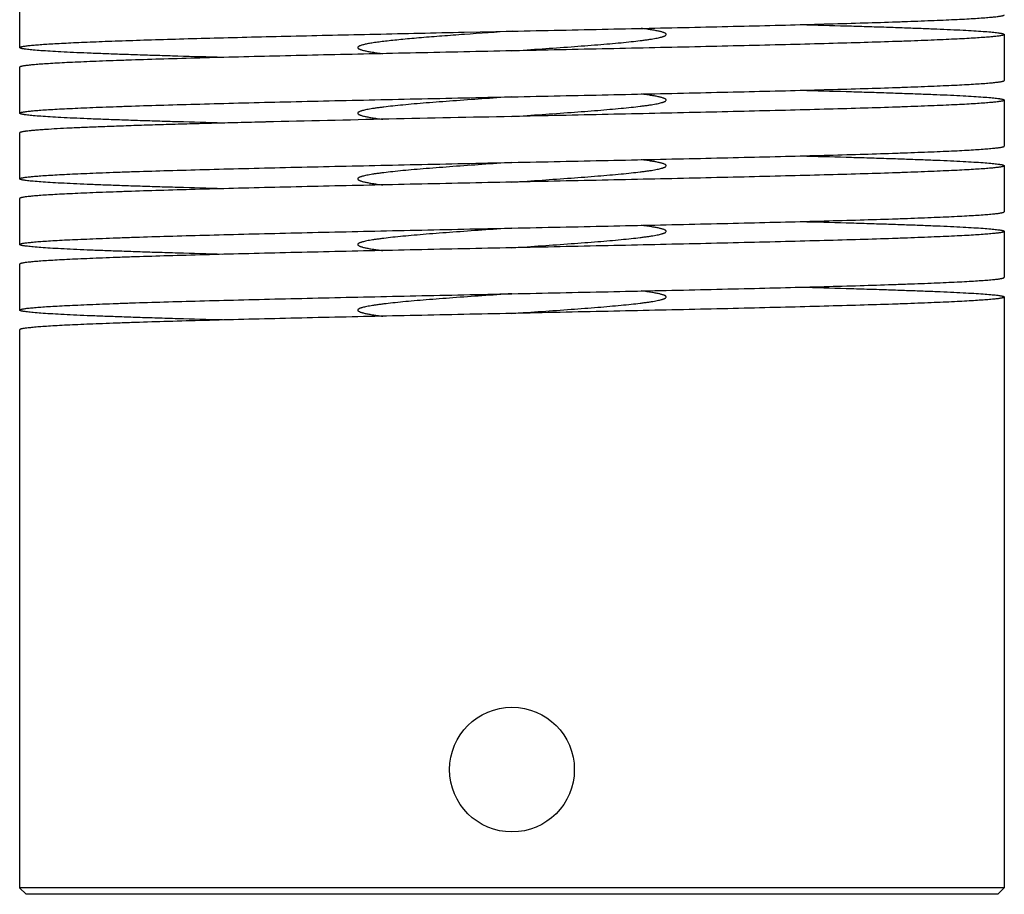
# Model space of a CAD drawing. Header units: inches. Extents: x 0 to 22, y 0 to 17.
# Tile 2 of 6: x 5.3 to 6.8, y 10.6 to 12. Entities that reach past the tile are written whole.
import ezdxf

# ---------------------------------------------------------------- set-up
doc = ezdxf.new("R2010")
doc.units = ezdxf.units.IN
doc.header["$LTSCALE"] = 1.21
doc.header["$MEASUREMENT"] = 0
doc.layers.get('0').update_dxf_attribs({"linetype": 'CONTINUOUS'})

msp = doc.modelspace()

# ---------------------------------------------------------------- linework, layer by layer
at = {"color": 7, "linetype": 'CONTINUOUS'}
for p, q in [((5.3302, 11.9853), (5.3302, 11.9153)), ((6.0075, 11.9388), (6.0802, 11.9403)), ((6.8302, 11.9353), (6.8302, 11.8653)), ((5.3302, 11.8853), (5.3302, 11.8153)), ((6.8302, 11.8353), (6.8302, 11.7653)), ((5.7051, 11.802), (5.704, 11.8019)), ((5.3302, 11.7853), (5.3302, 11.7153)), ((6.8302, 11.7353), (6.8302, 11.6653)), ((5.3302, 11.6853), (5.3302, 11.6153)), ((6.8302, 11.6353), (6.8302, 11.5653)), ((5.3302, 11.5853), (5.3302, 11.5153)), ((6.8302, 11.5353), (6.8302, 10.6353)), ((5.3302, 11.4853), (5.3302, 10.6353)), ((5.3302, 10.6353), (5.3402, 10.6253)), ((6.8302, 10.6353), (5.3302, 10.6353)), ((6.8302, 10.6353), (6.8202, 10.6253)), ((6.8202, 10.6253), (5.3402, 10.6253))]:
    msp.add_line(p, q, dxfattribs=at)
msp.add_circle((6.0802, 10.8153), 0.095, dxfattribs=at)
for centre, radius, start, end in [((7.8136, -13.7647), 25.7634, 93.85776, 94.01964), ((8.0827, -86.7769), 98.6075, 91.163597, 91.381605)]:
    msp.add_arc(centre, radius, start, end, dxfattribs=at)
for points, knots in [([(6.0802, 11.9403), (6.1047, 11.9408), (6.1535, 11.9419), (6.2261, 11.9434), (6.2973, 11.945), (6.3663, 11.9465), (6.4327, 11.9481), (6.4956, 11.9496), (6.5545, 11.9512), (6.6089, 11.9527), (6.6511, 11.954), (6.6822, 11.9551), (6.7033, 11.9559), (6.723, 11.9567), (6.7412, 11.9575), (6.7577, 11.9582), (6.7726, 11.959), (6.7858, 11.9598), (6.7974, 11.9606), (6.8059, 11.9612), (6.8119, 11.9618), (6.8157, 11.9622), (6.8191, 11.9625), (6.822, 11.9629), (6.8245, 11.9633), (6.8262, 11.9636), (6.8274, 11.9639), (6.8282, 11.9641), (6.8288, 11.9643), (6.8293, 11.9645), (6.8297, 11.9647), (6.83, 11.9649), (6.8302, 11.9651), (6.8302, 11.9652), (6.8302, 11.9653)], [0, 0, 0, 0, 0.097914, 0.194886, 0.289981, 0.382285, 0.47091, 0.555001, 0.633751, 0.7064, 0.772252, 0.802429, 0.830674, 0.856919, 0.881103, 0.903167, 0.923058, 0.94073, 0.956143, 0.969257, 0.974944, 0.980047, 0.984564, 0.988493, 0.991832, 0.994582, 0.995738, 0.996749, 0.997616, 0.99834, 0.998928, 0.999385, 0.999729, 1, 1, 1, 1]), ([(6.3152, 11.9353), (6.3152, 11.9354), (6.3152, 11.9356), (6.3151, 11.9359), (6.3149, 11.9362), (6.3145, 11.9366), (6.3138, 11.9371), (6.3127, 11.9377), (6.3113, 11.9382), (6.3096, 11.9388), (6.3076, 11.9394), (6.3054, 11.9399), (6.3028, 11.9405), (6.2988, 11.9413), (6.293, 11.9423), (6.2853, 11.9434), (6.2798, 11.9442), (6.2769, 11.9445)], [0, 0, 0, 0, 0.007228, 0.014954, 0.023582, 0.033407, 0.057343, 0.087722, 0.124963, 0.169273, 0.220738, 0.279366, 0.345136, 0.418011, 0.584845, 0.779156, 1, 1, 1, 1]), ([(6.5211, 11.9503), (6.5438, 11.9497), (6.5771, 11.9488), (6.6203, 11.9475), (6.6499, 11.9466), (6.6775, 11.9456), (6.7031, 11.9447), (6.7265, 11.9438), (6.7477, 11.9429), (6.7666, 11.9419), (6.7831, 11.941), (6.7971, 11.9401), (6.8073, 11.9393), (6.8141, 11.9386), (6.8183, 11.9382), (6.8215, 11.9377), (6.8236, 11.9374), (6.825, 11.9372), (6.8262, 11.937), (6.8273, 11.9367), (6.8282, 11.9365), (6.8289, 11.9363), (6.8295, 11.936), (6.8298, 11.9358), (6.8301, 11.9357), (6.8302, 11.9355), (6.8302, 11.9354), (6.8302, 11.9353), (6.8302, 11.9353)], [0, 0, 0, 0, 0.220273, 0.322057, 0.417792, 0.507149, 0.589822, 0.665517, 0.733982, 0.794976, 0.848292, 0.893754, 0.931201, 0.946884, 0.960527, 0.972118, 0.977142, 0.981653, 0.985651, 0.989138, 0.992118, 0.994595, 0.996581, 0.998095, 0.99869, 0.999191, 0.999617, 1, 1, 1, 1]), ([(5.3302, 11.9153), (5.3302, 11.9154), (5.3303, 11.9155), (5.3304, 11.9157), (5.3307, 11.9159), (5.3311, 11.9161), (5.3315, 11.9162), (5.3321, 11.9164), (5.3327, 11.9166), (5.3338, 11.9169), (5.3353, 11.9172), (5.3375, 11.9175), (5.3401, 11.9179), (5.3431, 11.9183), (5.3464, 11.9186), (5.3517, 11.9191), (5.3592, 11.9198), (5.3694, 11.9205), (5.3811, 11.9212), (5.3942, 11.9219), (5.4088, 11.9227), (5.4249, 11.9234), (5.4423, 11.9241), (5.4611, 11.9249), (5.4887, 11.9259), (5.5264, 11.9271), (5.5749, 11.9286), (5.6278, 11.93), (5.6845, 11.9315), (5.7445, 11.9329), (5.8074, 11.9344), (5.8726, 11.9358), (5.9396, 11.9373), (5.9847, 11.9383), (6.0075, 11.9388)], [0, 0, 0, 0, 0.00028, 0.000628, 0.001084, 0.001663, 0.002376, 0.003226, 0.004216, 0.005346, 0.008034, 0.011294, 0.015129, 0.019538, 0.02452, 0.030072, 0.042876, 0.057931, 0.075206, 0.094663, 0.116263, 0.139963, 0.16571, 0.193451, 0.223129, 0.288036, 0.359883, 0.438061, 0.521909, 0.610717, 0.703731, 0.800164, 0.8992, 1, 1, 1, 1]), ([(6.0076, 11.9353), (5.9963, 11.9345), (5.9744, 11.9329), (5.9478, 11.9308), (5.9279, 11.9291), (5.9144, 11.9278), (5.9019, 11.9266), (5.8905, 11.9254), (5.8803, 11.9241), (5.8725, 11.9231), (5.8669, 11.9222), (5.8632, 11.9216), (5.8599, 11.921), (5.8568, 11.9203), (5.8542, 11.9197), (5.8518, 11.9191), (5.8499, 11.9185), (5.8482, 11.9179), (5.8471, 11.9173), (5.8464, 11.9169), (5.846, 11.9166), (5.8457, 11.9163), (5.8454, 11.9159), (5.8453, 11.9156), (5.8452, 11.9154), (5.8452, 11.9153)], [0, 0, 0, 0, 0.207433, 0.398989, 0.487305, 0.569938, 0.646385, 0.716171, 0.778889, 0.834163, 0.858912, 0.88169, 0.902465, 0.921212, 0.937915, 0.952566, 0.965163, 0.975721, 0.984285, 0.987852, 0.990969, 0.993672, 0.996016, 0.998084, 1, 1, 1, 1]), ([(6.0802, 11.9103), (6.0955, 11.9113), (6.1255, 11.9134), (6.1624, 11.916), (6.1907, 11.9181), (6.2104, 11.9196), (6.2288, 11.9212), (6.2459, 11.9227), (6.2613, 11.9243), (6.2731, 11.9256), (6.2816, 11.9267), (6.2873, 11.9275), (6.2925, 11.9282), (6.2972, 11.929), (6.3013, 11.9298), (6.305, 11.9306), (6.3076, 11.9312), (6.3095, 11.9318), (6.3107, 11.9322), (6.3117, 11.9325), (6.3127, 11.9329), (6.3134, 11.9333), (6.3144, 11.9339), (6.3152, 11.9347), (6.3152, 11.9353)], [0, 0, 0, 0, 0.193576, 0.379745, 0.467811, 0.5514, 0.629704, 0.701988, 0.767556, 0.825802, 0.852002, 0.876175, 0.898269, 0.918234, 0.936026, 0.951617, 0.964989, 0.97084, 0.976135, 0.980876, 0.985071, 0.98873, 0.991874, 1, 1, 1, 1]), ([(6.8302, 11.9353), (6.8302, 11.9352), (6.8302, 11.9351), (6.83, 11.9349), (6.8297, 11.9347), (6.8293, 11.9345), (6.8288, 11.9343), (6.8282, 11.9341), (6.8274, 11.9339), (6.8262, 11.9336), (6.8245, 11.9333), (6.822, 11.9329), (6.8191, 11.9325), (6.8157, 11.9322), (6.8119, 11.9318), (6.8059, 11.9312), (6.7974, 11.9306), (6.7858, 11.9298), (6.7726, 11.929), (6.7577, 11.9282), (6.7412, 11.9275), (6.723, 11.9267), (6.7033, 11.9259), (6.6822, 11.9251), (6.6511, 11.924), (6.6089, 11.9227), (6.5545, 11.9212), (6.4956, 11.9196), (6.4327, 11.9181), (6.3663, 11.9165), (6.2973, 11.915), (6.2261, 11.9134), (6.1535, 11.9119), (6.1047, 11.9108), (6.0802, 11.9103)], [0, 0, 0, 0, 0.000271, 0.000615, 0.001072, 0.00166, 0.002384, 0.003251, 0.004262, 0.005417, 0.008168, 0.011507, 0.015436, 0.019953, 0.025056, 0.030743, 0.043857, 0.059269, 0.076942, 0.096832, 0.118897, 0.14308, 0.169325, 0.19757, 0.227747, 0.293599, 0.366248, 0.444998, 0.52909, 0.617714, 0.710018, 0.805114, 0.902086, 1, 1, 1, 1]), ([(5.6394, 11.9003), (5.6166, 11.9009), (5.5834, 11.9018), (5.5402, 11.9031), (5.5106, 11.904), (5.4829, 11.905), (5.4574, 11.9059), (5.4339, 11.9068), (5.4128, 11.9077), (5.3939, 11.9087), (5.3774, 11.9096), (5.3634, 11.9105), (5.3532, 11.9113), (5.3463, 11.912), (5.3421, 11.9125), (5.339, 11.9129), (5.3369, 11.9132), (5.3355, 11.9134), (5.3343, 11.9136), (5.3332, 11.9139), (5.3323, 11.9141), (5.3316, 11.9143), (5.331, 11.9146), (5.3306, 11.9148), (5.3304, 11.9149), (5.3303, 11.9151), (5.3303, 11.9152), (5.3302, 11.9153), (5.3302, 11.9153)], [0, 0, 0, 0, 0.220272, 0.322057, 0.417791, 0.507149, 0.589821, 0.665516, 0.733981, 0.794975, 0.848292, 0.893753, 0.9312, 0.946884, 0.960526, 0.972118, 0.977142, 0.981653, 0.985651, 0.989138, 0.992118, 0.994595, 0.996581, 0.998095, 0.99869, 0.999191, 0.999617, 1, 1, 1, 1]), ([(6.0802, 11.9103), (6.0557, 11.9098), (6.007, 11.9087), (5.9344, 11.9072), (5.8632, 11.9056), (5.7941, 11.9041), (5.7278, 11.9025), (5.6649, 11.901), (5.606, 11.8994), (5.5516, 11.8979), (5.5094, 11.8966), (5.4783, 11.8955), (5.4571, 11.8947), (5.4375, 11.8939), (5.4193, 11.8931), (5.4028, 11.8924), (5.3879, 11.8916), (5.3746, 11.8908), (5.3631, 11.8901), (5.3546, 11.8894), (5.3486, 11.8888), (5.3448, 11.8884), (5.3414, 11.8881), (5.3385, 11.8877), (5.336, 11.8873), (5.3342, 11.887), (5.333, 11.8867), (5.3323, 11.8865), (5.3317, 11.8863), (5.3312, 11.8861), (5.3308, 11.8859), (5.3305, 11.8857), (5.3303, 11.8855), (5.3302, 11.8854), (5.3302, 11.8853)], [0, 0, 0, 0, 0.097914, 0.194886, 0.289981, 0.382285, 0.47091, 0.555001, 0.633751, 0.7064, 0.772252, 0.802429, 0.830674, 0.856919, 0.881103, 0.903167, 0.923058, 0.94073, 0.956143, 0.969257, 0.974944, 0.980047, 0.984564, 0.988493, 0.991832, 0.994582, 0.995738, 0.996749, 0.997616, 0.99834, 0.998928, 0.999385, 0.999729, 1, 1, 1, 1]), ([(5.8452, 11.9153), (5.8452, 11.9152), (5.8453, 11.915), (5.8454, 11.9147), (5.8456, 11.9144), (5.846, 11.914), (5.8467, 11.9135), (5.8478, 11.9129), (5.8492, 11.9124), (5.8509, 11.9118), (5.8528, 11.9112), (5.8551, 11.9107), (5.8577, 11.9101), (5.8617, 11.9093), (5.8674, 11.9083), (5.8752, 11.9072), (5.8807, 11.9064), (5.8836, 11.9061)], [0, 0, 0, 0, 0.007228, 0.014953, 0.023582, 0.033407, 0.057344, 0.087723, 0.124964, 0.169275, 0.22074, 0.279368, 0.34514, 0.418014, 0.584846, 0.779158, 1, 1, 1, 1]), ([(6.0802, 11.8403), (6.1047, 11.8408), (6.1535, 11.8419), (6.2261, 11.8434), (6.2973, 11.845), (6.3663, 11.8465), (6.4327, 11.8481), (6.4956, 11.8496), (6.5545, 11.8512), (6.6089, 11.8527), (6.6511, 11.854), (6.6822, 11.8551), (6.7033, 11.8559), (6.723, 11.8567), (6.7412, 11.8575), (6.7577, 11.8582), (6.7726, 11.859), (6.7858, 11.8598), (6.7974, 11.8606), (6.8059, 11.8612), (6.8119, 11.8618), (6.8157, 11.8622), (6.8191, 11.8625), (6.822, 11.8629), (6.8245, 11.8633), (6.8262, 11.8636), (6.8274, 11.8639), (6.8282, 11.8641), (6.8288, 11.8643), (6.8293, 11.8645), (6.8297, 11.8647), (6.83, 11.8649), (6.8302, 11.8651), (6.8302, 11.8652), (6.8302, 11.8653)], [0, 0, 0, 0, 0.097914, 0.194886, 0.289981, 0.382284, 0.470909, 0.555, 0.63375, 0.7064, 0.772251, 0.802428, 0.830673, 0.856918, 0.881102, 0.903166, 0.923057, 0.94073, 0.956142, 0.969256, 0.974943, 0.980047, 0.984564, 0.988493, 0.991832, 0.994582, 0.995738, 0.996749, 0.997615, 0.99834, 0.998928, 0.999385, 0.999729, 1, 1, 1, 1]), ([(6.5211, 11.8503), (6.5438, 11.8497), (6.5771, 11.8488), (6.6203, 11.8475), (6.6499, 11.8466), (6.6775, 11.8456), (6.7031, 11.8447), (6.7265, 11.8438), (6.7477, 11.8429), (6.7666, 11.8419), (6.7831, 11.841), (6.7971, 11.8401), (6.8073, 11.8393), (6.8141, 11.8386), (6.8183, 11.8382), (6.8215, 11.8377), (6.8236, 11.8374), (6.825, 11.8372), (6.8262, 11.837), (6.8273, 11.8367), (6.8282, 11.8365), (6.8289, 11.8363), (6.8295, 11.836), (6.8298, 11.8358), (6.8301, 11.8357), (6.8302, 11.8355), (6.8302, 11.8354), (6.8302, 11.8353), (6.8302, 11.8353)], [0, 0, 0, 0, 0.220272, 0.322055, 0.417789, 0.507147, 0.58982, 0.665514, 0.73398, 0.794974, 0.848291, 0.893753, 0.9312, 0.946884, 0.960526, 0.972118, 0.977142, 0.981653, 0.985651, 0.989138, 0.992118, 0.994595, 0.996581, 0.998095, 0.99869, 0.999191, 0.999617, 1, 1, 1, 1]), ([(5.3302, 11.8153), (5.3302, 11.8154), (5.3303, 11.8155), (5.3305, 11.8157), (5.3308, 11.8159), (5.3312, 11.8161), (5.3317, 11.8163), (5.3323, 11.8165), (5.333, 11.8167), (5.3342, 11.817), (5.336, 11.8173), (5.3385, 11.8177), (5.3414, 11.8181), (5.3448, 11.8184), (5.3486, 11.8188), (5.3546, 11.8194), (5.3631, 11.8201), (5.3746, 11.8208), (5.3879, 11.8216), (5.4028, 11.8224), (5.4193, 11.8231), (5.4375, 11.8239), (5.4571, 11.8247), (5.4783, 11.8255), (5.5094, 11.8266), (5.5516, 11.8279), (5.606, 11.8294), (5.6649, 11.831), (5.7278, 11.8325), (5.7941, 11.8341), (5.8632, 11.8356), (5.9344, 11.8372), (6.007, 11.8387), (6.0557, 11.8398), (6.0802, 11.8403)], [0, 0, 0, 0, 0.000271, 0.000615, 0.001072, 0.00166, 0.002384, 0.003251, 0.004262, 0.005418, 0.008168, 0.011507, 0.015436, 0.019953, 0.025056, 0.030743, 0.043857, 0.059269, 0.076942, 0.096833, 0.118897, 0.143081, 0.169325, 0.197571, 0.227747, 0.293599, 0.366248, 0.444998, 0.52909, 0.617714, 0.710018, 0.805114, 0.902086, 1, 1, 1, 1]), ([(6.0802, 11.8403), (6.065, 11.8393), (6.035, 11.8372), (5.998, 11.8346), (5.9698, 11.8325), (5.9501, 11.831), (5.9316, 11.8294), (5.9146, 11.8279), (5.8992, 11.8263), (5.8874, 11.825), (5.8788, 11.8239), (5.8731, 11.8231), (5.868, 11.8224), (5.8633, 11.8216), (5.8591, 11.8208), (5.8555, 11.82), (5.8529, 11.8194), (5.851, 11.8188), (5.8498, 11.8184), (5.8487, 11.8181), (5.8478, 11.8177), (5.847, 11.8173), (5.846, 11.8167), (5.8452, 11.8159), (5.8452, 11.8153)], [0, 0, 0, 0, 0.193576, 0.379745, 0.467811, 0.5514, 0.629704, 0.701988, 0.767556, 0.825802, 0.852002, 0.876175, 0.898269, 0.918234, 0.936026, 0.951617, 0.964988, 0.97084, 0.976134, 0.980876, 0.985071, 0.98873, 0.991873, 1, 1, 1, 1]), ([(6.0802, 11.8103), (6.0955, 11.8113), (6.1255, 11.8134), (6.1624, 11.816), (6.1907, 11.8181), (6.2104, 11.8196), (6.2288, 11.8212), (6.2459, 11.8227), (6.2613, 11.8243), (6.2731, 11.8256), (6.2816, 11.8267), (6.2873, 11.8275), (6.2925, 11.8282), (6.2972, 11.829), (6.3013, 11.8298), (6.305, 11.8306), (6.3076, 11.8312), (6.3095, 11.8318), (6.3107, 11.8322), (6.3117, 11.8325), (6.3127, 11.8329), (6.3134, 11.8333), (6.3144, 11.8339), (6.3152, 11.8347), (6.3152, 11.8353)], [0, 0, 0, 0, 0.193576, 0.379745, 0.467811, 0.5514, 0.629704, 0.701988, 0.767556, 0.825802, 0.852002, 0.876175, 0.898269, 0.918234, 0.936026, 0.951617, 0.964988, 0.97084, 0.976134, 0.980876, 0.985071, 0.98873, 0.991873, 1, 1, 1, 1]), ([(6.8302, 11.8353), (6.8302, 11.8352), (6.8302, 11.8351), (6.83, 11.8349), (6.8297, 11.8347), (6.8293, 11.8345), (6.8288, 11.8343), (6.8282, 11.8341), (6.8274, 11.8339), (6.8262, 11.8336), (6.8245, 11.8333), (6.822, 11.8329), (6.8191, 11.8325), (6.8157, 11.8322), (6.8119, 11.8318), (6.8059, 11.8312), (6.7974, 11.8306), (6.7858, 11.8298), (6.7726, 11.829), (6.7577, 11.8282), (6.7411, 11.8275), (6.723, 11.8267), (6.7033, 11.8259), (6.6822, 11.8251), (6.6511, 11.824), (6.6089, 11.8227), (6.5545, 11.8212), (6.4956, 11.8196), (6.4327, 11.8181), (6.3663, 11.8165), (6.2973, 11.815), (6.2261, 11.8134), (6.1535, 11.8119), (6.1047, 11.8108), (6.0802, 11.8103)], [0, 0, 0, 0, 0.000271, 0.000615, 0.001072, 0.00166, 0.002385, 0.003251, 0.004262, 0.005418, 0.008168, 0.011508, 0.015436, 0.019954, 0.025057, 0.030745, 0.043859, 0.059272, 0.076944, 0.096835, 0.1189, 0.143085, 0.16933, 0.197575, 0.227752, 0.293604, 0.366255, 0.445005, 0.529095, 0.617719, 0.710023, 0.805117, 0.902087, 1, 1, 1, 1]), ([(6.3152, 11.8353), (6.3152, 11.8354), (6.3152, 11.8356), (6.3151, 11.8359), (6.3149, 11.8362), (6.3145, 11.8366), (6.3138, 11.8371), (6.3127, 11.8377), (6.3113, 11.8382), (6.3096, 11.8388), (6.3076, 11.8394), (6.3054, 11.8399), (6.3028, 11.8405), (6.2988, 11.8413), (6.293, 11.8423), (6.2853, 11.8434), (6.2798, 11.8442), (6.2769, 11.8445)], [0, 0, 0, 0, 0.007228, 0.014953, 0.023581, 0.033405, 0.057339, 0.087717, 0.124957, 0.169269, 0.220735, 0.279365, 0.345137, 0.418013, 0.584846, 0.779157, 1, 1, 1, 1]), ([(5.6394, 11.8003), (5.6166, 11.8009), (5.5834, 11.8018), (5.5402, 11.8031), (5.5106, 11.804), (5.4829, 11.805), (5.4574, 11.8059), (5.4339, 11.8068), (5.4128, 11.8077), (5.3939, 11.8087), (5.3774, 11.8096), (5.3634, 11.8105), (5.3532, 11.8113), (5.3463, 11.812), (5.3421, 11.8125), (5.339, 11.8129), (5.3369, 11.8132), (5.3355, 11.8134), (5.3343, 11.8136), (5.3332, 11.8139), (5.3323, 11.8141), (5.3316, 11.8143), (5.331, 11.8146), (5.3306, 11.8148), (5.3304, 11.8149), (5.3303, 11.8151), (5.3303, 11.8152), (5.3302, 11.8153), (5.3302, 11.8153)], [0, 0, 0, 0, 0.220306, 0.322076, 0.4178, 0.507157, 0.58983, 0.665523, 0.733986, 0.794978, 0.848294, 0.893755, 0.931201, 0.946885, 0.960527, 0.972118, 0.977142, 0.981653, 0.985651, 0.989138, 0.992118, 0.994595, 0.996581, 0.998095, 0.99869, 0.999191, 0.999617, 1, 1, 1, 1]), ([(5.8452, 11.8153), (5.8452, 11.8152), (5.8453, 11.815), (5.8454, 11.8147), (5.8456, 11.8144), (5.846, 11.814), (5.8467, 11.8135), (5.8478, 11.8129), (5.8492, 11.8124), (5.8509, 11.8118), (5.8528, 11.8112), (5.8551, 11.8107), (5.8577, 11.8101), (5.8617, 11.8093), (5.8674, 11.8083), (5.8751, 11.8072), (5.8807, 11.8064), (5.8836, 11.8061)], [0, 0, 0, 0, 0.007231, 0.014959, 0.023588, 0.033412, 0.057347, 0.087726, 0.124973, 0.169288, 0.220747, 0.279366, 0.345132, 0.418013, 0.584844, 0.779128, 1, 1, 1, 1]), ([(5.704, 11.8019), (5.6901, 11.8016), (5.663, 11.8009), (5.6233, 11.7999), (5.5856, 11.7988), (5.5499, 11.7978), (5.5165, 11.7968), (5.4855, 11.7957), (5.4571, 11.7947), (5.4313, 11.7937), (5.4083, 11.7926), (5.3881, 11.7916), (5.3731, 11.7907), (5.3627, 11.79), (5.356, 11.7895), (5.35, 11.789), (5.3449, 11.7885), (5.341, 11.788), (5.3384, 11.7877), (5.3367, 11.7874), (5.3352, 11.7871), (5.3339, 11.7869), (5.3328, 11.7866), (5.3319, 11.7864), (5.3312, 11.7861), (5.3307, 11.7859), (5.3305, 11.7857), (5.3303, 11.7856), (5.3303, 11.7854), (5.3302, 11.7853), (5.3302, 11.7853)], [0, 0, 0, 0, 0.110952, 0.21715, 0.318136, 0.413483, 0.502785, 0.585661, 0.661761, 0.730756, 0.79236, 0.846305, 0.892373, 0.91239, 0.930367, 0.946287, 0.960138, 0.971907, 0.977007, 0.981585, 0.985639, 0.989172, 0.992185, 0.994685, 0.996678, 0.998183, 0.998765, 0.999246, 0.999647, 1, 1, 1, 1]), ([(6.0802, 11.7403), (6.1047, 11.7408), (6.1535, 11.7419), (6.2261, 11.7434), (6.2973, 11.745), (6.3663, 11.7465), (6.4327, 11.7481), (6.4956, 11.7496), (6.5545, 11.7512), (6.6089, 11.7527), (6.6511, 11.754), (6.6822, 11.7551), (6.7033, 11.7559), (6.723, 11.7567), (6.7412, 11.7575), (6.7577, 11.7582), (6.7726, 11.759), (6.7858, 11.7598), (6.7974, 11.7606), (6.8059, 11.7612), (6.8119, 11.7618), (6.8157, 11.7622), (6.8191, 11.7625), (6.822, 11.7629), (6.8245, 11.7633), (6.8262, 11.7636), (6.8274, 11.7639), (6.8282, 11.7641), (6.8288, 11.7643), (6.8293, 11.7645), (6.8297, 11.7647), (6.83, 11.7649), (6.8302, 11.7651), (6.8302, 11.7652), (6.8302, 11.7653)], [0, 0, 0, 0, 0.097913, 0.194886, 0.28998, 0.382284, 0.470908, 0.554999, 0.633749, 0.706399, 0.772251, 0.802427, 0.830672, 0.856917, 0.881101, 0.903166, 0.923057, 0.940729, 0.956142, 0.969256, 0.974943, 0.980047, 0.984564, 0.988493, 0.991832, 0.994582, 0.995738, 0.996749, 0.997615, 0.99834, 0.998928, 0.999385, 0.999729, 1, 1, 1, 1]), ([(6.5211, 11.7503), (6.5438, 11.7497), (6.5771, 11.7488), (6.6203, 11.7475), (6.6499, 11.7466), (6.6775, 11.7456), (6.7031, 11.7447), (6.7265, 11.7438), (6.7477, 11.7429), (6.7666, 11.7419), (6.7831, 11.741), (6.7971, 11.7401), (6.8073, 11.7393), (6.8141, 11.7386), (6.8183, 11.7382), (6.8215, 11.7377), (6.8236, 11.7374), (6.825, 11.7372), (6.8262, 11.737), (6.8273, 11.7367), (6.8282, 11.7365), (6.8289, 11.7363), (6.8295, 11.736), (6.8298, 11.7358), (6.8301, 11.7357), (6.8302, 11.7355), (6.8302, 11.7354), (6.8302, 11.7353), (6.8302, 11.7353)], [0, 0, 0, 0, 0.220271, 0.322054, 0.417788, 0.507146, 0.589819, 0.665514, 0.73398, 0.794974, 0.848291, 0.893753, 0.9312, 0.946884, 0.960526, 0.972118, 0.977142, 0.981653, 0.985651, 0.989138, 0.992118, 0.994595, 0.996581, 0.998095, 0.99869, 0.999191, 0.999617, 1, 1, 1, 1]), ([(5.3302, 11.7153), (5.3302, 11.7154), (5.3303, 11.7155), (5.3305, 11.7157), (5.3308, 11.7159), (5.3312, 11.7161), (5.3317, 11.7163), (5.3323, 11.7165), (5.333, 11.7167), (5.3342, 11.717), (5.336, 11.7173), (5.3385, 11.7177), (5.3414, 11.7181), (5.3448, 11.7184), (5.3486, 11.7188), (5.3546, 11.7194), (5.3631, 11.7201), (5.3746, 11.7208), (5.3879, 11.7216), (5.4028, 11.7224), (5.4193, 11.7231), (5.4375, 11.7239), (5.4571, 11.7247), (5.4783, 11.7255), (5.5094, 11.7266), (5.5516, 11.7279), (5.606, 11.7294), (5.6649, 11.731), (5.7278, 11.7325), (5.7941, 11.7341), (5.8632, 11.7356), (5.9344, 11.7372), (6.007, 11.7387), (6.0557, 11.7398), (6.0802, 11.7403)], [0, 0, 0, 0, 0.000271, 0.000615, 0.001072, 0.00166, 0.002384, 0.003251, 0.004262, 0.005418, 0.008168, 0.011507, 0.015436, 0.019953, 0.025057, 0.030744, 0.043858, 0.05927, 0.076943, 0.096834, 0.118898, 0.143082, 0.169327, 0.197572, 0.227749, 0.293601, 0.36625, 0.445, 0.529091, 0.617715, 0.710019, 0.805115, 0.902086, 1, 1, 1, 1]), ([(6.0802, 11.7403), (6.065, 11.7393), (6.035, 11.7372), (5.998, 11.7346), (5.9698, 11.7325), (5.9501, 11.731), (5.9316, 11.7294), (5.9146, 11.7279), (5.8992, 11.7263), (5.8874, 11.725), (5.8788, 11.7239), (5.8731, 11.7231), (5.868, 11.7224), (5.8633, 11.7216), (5.8591, 11.7208), (5.8555, 11.72), (5.8529, 11.7194), (5.851, 11.7188), (5.8498, 11.7184), (5.8487, 11.7181), (5.8478, 11.7177), (5.847, 11.7173), (5.846, 11.7167), (5.8452, 11.7159), (5.8452, 11.7153)], [0, 0, 0, 0, 0.193576, 0.379745, 0.467811, 0.5514, 0.629704, 0.701988, 0.767556, 0.825802, 0.852002, 0.876175, 0.898269, 0.918234, 0.936026, 0.951617, 0.964988, 0.970839, 0.976134, 0.980876, 0.985071, 0.98873, 0.991873, 1, 1, 1, 1]), ([(6.0802, 11.7103), (6.0955, 11.7113), (6.1255, 11.7134), (6.1624, 11.716), (6.1907, 11.7181), (6.2104, 11.7196), (6.2288, 11.7212), (6.2459, 11.7227), (6.2613, 11.7243), (6.2731, 11.7256), (6.2816, 11.7267), (6.2873, 11.7275), (6.2925, 11.7282), (6.2972, 11.729), (6.3013, 11.7298), (6.305, 11.7306), (6.3076, 11.7312), (6.3095, 11.7318), (6.3107, 11.7322), (6.3117, 11.7325), (6.3127, 11.7329), (6.3134, 11.7333), (6.3144, 11.7339), (6.3152, 11.7347), (6.3152, 11.7353)], [0, 0, 0, 0, 0.193576, 0.379745, 0.467811, 0.5514, 0.629704, 0.701988, 0.767556, 0.825802, 0.852002, 0.876175, 0.898269, 0.918234, 0.936026, 0.951617, 0.964988, 0.97084, 0.976135, 0.980876, 0.985071, 0.98873, 0.991874, 1, 1, 1, 1]), ([(6.8302, 11.7353), (6.8302, 11.7352), (6.8302, 11.7351), (6.83, 11.7349), (6.8297, 11.7347), (6.8293, 11.7345), (6.8288, 11.7343), (6.8282, 11.7341), (6.8274, 11.7339), (6.8262, 11.7336), (6.8245, 11.7333), (6.822, 11.7329), (6.8191, 11.7325), (6.8157, 11.7322), (6.8119, 11.7318), (6.8059, 11.7312), (6.7974, 11.7306), (6.7858, 11.7298), (6.7726, 11.729), (6.7577, 11.7282), (6.7411, 11.7275), (6.723, 11.7267), (6.7033, 11.7259), (6.6822, 11.7251), (6.6511, 11.724), (6.6089, 11.7227), (6.5545, 11.7212), (6.4956, 11.7196), (6.4327, 11.7181), (6.3663, 11.7165), (6.2973, 11.715), (6.2261, 11.7134), (6.1535, 11.7119), (6.1047, 11.7108), (6.0802, 11.7103)], [0, 0, 0, 0, 0.000271, 0.000615, 0.001072, 0.00166, 0.002384, 0.003251, 0.004262, 0.005418, 0.008168, 0.011508, 0.015436, 0.019954, 0.025058, 0.030745, 0.04386, 0.059272, 0.076945, 0.096836, 0.118901, 0.143086, 0.169331, 0.197577, 0.227754, 0.293605, 0.366254, 0.445004, 0.529095, 0.617718, 0.710022, 0.805116, 0.902087, 1, 1, 1, 1]), ([(6.3152, 11.7353), (6.3152, 11.7354), (6.3152, 11.7356), (6.3151, 11.7359), (6.3149, 11.7362), (6.3145, 11.7366), (6.3138, 11.7371), (6.3127, 11.7377), (6.3113, 11.7382), (6.3096, 11.7388), (6.3076, 11.7394), (6.3054, 11.7399), (6.3028, 11.7405), (6.2988, 11.7413), (6.293, 11.7423), (6.2853, 11.7434), (6.2798, 11.7442), (6.2769, 11.7445)], [0, 0, 0, 0, 0.007229, 0.014955, 0.023584, 0.033409, 0.057345, 0.087724, 0.124966, 0.16928, 0.220744, 0.279371, 0.345141, 0.418017, 0.584853, 0.779155, 1, 1, 1, 1]), ([(5.6394, 11.7003), (5.6167, 11.7009), (5.5834, 11.7018), (5.5402, 11.7031), (5.5106, 11.704), (5.4829, 11.705), (5.4574, 11.7059), (5.4339, 11.7068), (5.4128, 11.7077), (5.3939, 11.7087), (5.3774, 11.7096), (5.3634, 11.7105), (5.3532, 11.7113), (5.3463, 11.712), (5.3421, 11.7125), (5.339, 11.7129), (5.3369, 11.7132), (5.3355, 11.7134), (5.3343, 11.7136), (5.3332, 11.7139), (5.3323, 11.7141), (5.3316, 11.7143), (5.331, 11.7146), (5.3306, 11.7148), (5.3304, 11.7149), (5.3303, 11.7151), (5.3303, 11.7152), (5.3302, 11.7153), (5.3302, 11.7153)], [0, 0, 0, 0, 0.220273, 0.322057, 0.417792, 0.507149, 0.589822, 0.665516, 0.733982, 0.794976, 0.848292, 0.893754, 0.931201, 0.946884, 0.960527, 0.972118, 0.977142, 0.981653, 0.985651, 0.989138, 0.992118, 0.994595, 0.996581, 0.998095, 0.99869, 0.999191, 0.999617, 1, 1, 1, 1]), ([(5.8452, 11.7153), (5.8452, 11.7152), (5.8453, 11.715), (5.8454, 11.7147), (5.8456, 11.7144), (5.846, 11.714), (5.8467, 11.7135), (5.8478, 11.7129), (5.8492, 11.7124), (5.8509, 11.7118), (5.8528, 11.7112), (5.8551, 11.7107), (5.8577, 11.7101), (5.8617, 11.7093), (5.8674, 11.7083), (5.8752, 11.7072), (5.8807, 11.7064), (5.8836, 11.7061)], [0, 0, 0, 0, 0.007228, 0.014953, 0.023581, 0.033405, 0.05734, 0.087718, 0.124958, 0.16927, 0.220736, 0.279365, 0.345137, 0.418013, 0.584846, 0.779157, 1, 1, 1, 1]), ([(6.0802, 11.7103), (6.0557, 11.7098), (6.007, 11.7087), (5.9344, 11.7072), (5.8632, 11.7056), (5.7941, 11.7041), (5.7278, 11.7025), (5.6649, 11.701), (5.606, 11.6994), (5.5516, 11.6979), (5.5094, 11.6966), (5.4783, 11.6955), (5.4571, 11.6947), (5.4375, 11.6939), (5.4193, 11.6931), (5.4028, 11.6924), (5.3879, 11.6916), (5.3746, 11.6908), (5.3631, 11.6901), (5.3546, 11.6894), (5.3486, 11.6888), (5.3448, 11.6884), (5.3414, 11.6881), (5.3385, 11.6877), (5.336, 11.6873), (5.3342, 11.687), (5.333, 11.6867), (5.3323, 11.6865), (5.3317, 11.6863), (5.3312, 11.6861), (5.3308, 11.6859), (5.3305, 11.6857), (5.3303, 11.6855), (5.3302, 11.6854), (5.3302, 11.6853)], [0, 0, 0, 0, 0.097913, 0.194882, 0.289976, 0.38228, 0.470903, 0.554994, 0.633744, 0.706394, 0.772246, 0.802422, 0.830668, 0.856913, 0.881098, 0.903163, 0.923054, 0.940727, 0.95614, 0.969255, 0.974942, 0.980046, 0.984563, 0.988492, 0.991831, 0.994582, 0.995738, 0.996749, 0.997615, 0.99834, 0.998928, 0.999385, 0.999729, 1, 1, 1, 1]), ([(6.0802, 11.6403), (6.1047, 11.6408), (6.1535, 11.6419), (6.2261, 11.6434), (6.2973, 11.645), (6.3663, 11.6465), (6.4327, 11.6481), (6.4956, 11.6496), (6.5545, 11.6512), (6.6089, 11.6527), (6.6511, 11.654), (6.6822, 11.6551), (6.7033, 11.6559), (6.723, 11.6567), (6.7411, 11.6575), (6.7577, 11.6582), (6.7726, 11.659), (6.7858, 11.6598), (6.7974, 11.6606), (6.8059, 11.6612), (6.8119, 11.6618), (6.8157, 11.6622), (6.8191, 11.6625), (6.822, 11.6629), (6.8245, 11.6633), (6.8262, 11.6636), (6.8274, 11.6639), (6.8282, 11.6641), (6.8288, 11.6643), (6.8293, 11.6645), (6.8297, 11.6647), (6.83, 11.6649), (6.8302, 11.6651), (6.8302, 11.6652), (6.8302, 11.6653)], [0, 0, 0, 0, 0.097914, 0.194884, 0.289979, 0.382283, 0.470906, 0.554997, 0.633747, 0.706396, 0.772247, 0.802424, 0.830669, 0.856914, 0.881099, 0.903164, 0.923055, 0.940728, 0.956141, 0.969255, 0.974943, 0.980046, 0.984564, 0.988492, 0.991832, 0.994582, 0.995738, 0.996749, 0.997616, 0.99834, 0.998928, 0.999385, 0.999729, 1, 1, 1, 1]), ([(5.3302, 11.6153), (5.3302, 11.6154), (5.3303, 11.6155), (5.3305, 11.6157), (5.3308, 11.6159), (5.3312, 11.6161), (5.3317, 11.6163), (5.3323, 11.6165), (5.333, 11.6167), (5.3342, 11.617), (5.336, 11.6173), (5.3385, 11.6177), (5.3414, 11.6181), (5.3448, 11.6184), (5.3486, 11.6188), (5.3546, 11.6194), (5.3631, 11.6201), (5.3746, 11.6208), (5.3879, 11.6216), (5.4028, 11.6224), (5.4193, 11.6231), (5.4375, 11.6239), (5.4571, 11.6247), (5.4783, 11.6255), (5.5094, 11.6266), (5.5516, 11.6279), (5.606, 11.6294), (5.6649, 11.631), (5.7278, 11.6325), (5.7941, 11.6341), (5.8632, 11.6356), (5.9344, 11.6372), (6.007, 11.6387), (6.0557, 11.6398), (6.0802, 11.6403)], [0, 0, 0, 0, 0.000271, 0.000615, 0.001072, 0.00166, 0.002385, 0.003251, 0.004262, 0.005418, 0.008168, 0.011508, 0.015436, 0.019954, 0.025057, 0.030745, 0.043859, 0.059272, 0.076944, 0.096835, 0.1189, 0.143085, 0.16933, 0.197575, 0.227752, 0.293604, 0.366255, 0.445005, 0.529095, 0.617719, 0.710023, 0.805117, 0.902087, 1, 1, 1, 1]), ([(6.0802, 11.6403), (6.065, 11.6393), (6.035, 11.6372), (5.998, 11.6346), (5.9698, 11.6325), (5.9501, 11.631), (5.9316, 11.6294), (5.9146, 11.6279), (5.8992, 11.6263), (5.8874, 11.625), (5.8788, 11.6239), (5.8731, 11.6231), (5.868, 11.6224), (5.8633, 11.6216), (5.8591, 11.6208), (5.8555, 11.62), (5.8529, 11.6194), (5.851, 11.6188), (5.8498, 11.6184), (5.8487, 11.6181), (5.8478, 11.6177), (5.847, 11.6173), (5.846, 11.6167), (5.8452, 11.6159), (5.8452, 11.6153)], [0, 0, 0, 0, 0.193576, 0.379745, 0.467811, 0.5514, 0.629704, 0.701988, 0.767556, 0.825802, 0.852002, 0.876175, 0.898269, 0.918234, 0.936026, 0.951617, 0.964988, 0.97084, 0.976134, 0.980876, 0.985071, 0.98873, 0.991873, 1, 1, 1, 1]), ([(6.3152, 11.6353), (6.3152, 11.6354), (6.3152, 11.6356), (6.3151, 11.6359), (6.3149, 11.6362), (6.3145, 11.6366), (6.3138, 11.6371), (6.3127, 11.6377), (6.3113, 11.6382), (6.3096, 11.6388), (6.3076, 11.6394), (6.3054, 11.6399), (6.3028, 11.6405), (6.2988, 11.6413), (6.293, 11.6423), (6.2853, 11.6434), (6.2798, 11.6442), (6.2769, 11.6445)], [0, 0, 0, 0, 0.007228, 0.014953, 0.023581, 0.033405, 0.057339, 0.087717, 0.124957, 0.169269, 0.220735, 0.279365, 0.345137, 0.418012, 0.584846, 0.779156, 1, 1, 1, 1]), ([(6.5211, 11.6503), (6.5438, 11.6497), (6.5771, 11.6488), (6.6203, 11.6475), (6.6499, 11.6466), (6.6775, 11.6456), (6.7031, 11.6447), (6.7265, 11.6438), (6.7477, 11.6429), (6.7666, 11.6419), (6.7831, 11.641), (6.7971, 11.6401), (6.8073, 11.6393), (6.8141, 11.6386), (6.8183, 11.6382), (6.8215, 11.6377), (6.8236, 11.6374), (6.825, 11.6372), (6.8262, 11.637), (6.8273, 11.6367), (6.8282, 11.6365), (6.8289, 11.6363), (6.8295, 11.636), (6.8298, 11.6358), (6.8301, 11.6357), (6.8302, 11.6355), (6.8302, 11.6354), (6.8302, 11.6353), (6.8302, 11.6353)], [0, 0, 0, 0, 0.220273, 0.322058, 0.417792, 0.50715, 0.589822, 0.665517, 0.733982, 0.794976, 0.848292, 0.893754, 0.931201, 0.946884, 0.960527, 0.972118, 0.977142, 0.981653, 0.985651, 0.989138, 0.992118, 0.994595, 0.996581, 0.998095, 0.99869, 0.999191, 0.999617, 1, 1, 1, 1]), ([(6.0802, 11.6103), (6.0955, 11.6113), (6.1255, 11.6134), (6.1624, 11.616), (6.1907, 11.6181), (6.2104, 11.6196), (6.2288, 11.6212), (6.2459, 11.6227), (6.2613, 11.6243), (6.2731, 11.6256), (6.2816, 11.6267), (6.2873, 11.6275), (6.2925, 11.6282), (6.2972, 11.629), (6.3013, 11.6298), (6.305, 11.6306), (6.3076, 11.6312), (6.3095, 11.6318), (6.3107, 11.6322), (6.3117, 11.6325), (6.3127, 11.6329), (6.3134, 11.6333), (6.3144, 11.6339), (6.3152, 11.6347), (6.3152, 11.6353)], [0, 0, 0, 0, 0.193576, 0.379745, 0.467811, 0.5514, 0.629704, 0.701988, 0.767556, 0.825802, 0.852002, 0.876175, 0.898269, 0.918234, 0.936026, 0.951617, 0.964988, 0.970839, 0.976134, 0.980876, 0.98507, 0.98873, 0.991873, 1, 1, 1, 1]), ([(6.8302, 11.6353), (6.8302, 11.6352), (6.8302, 11.6351), (6.83, 11.6349), (6.8297, 11.6347), (6.8293, 11.6345), (6.8288, 11.6343), (6.8282, 11.6341), (6.8274, 11.6339), (6.8262, 11.6336), (6.8245, 11.6333), (6.822, 11.6329), (6.8191, 11.6325), (6.8157, 11.6322), (6.8119, 11.6318), (6.8059, 11.6312), (6.7974, 11.6306), (6.7858, 11.6298), (6.7726, 11.629), (6.7577, 11.6282), (6.7412, 11.6275), (6.723, 11.6267), (6.7033, 11.6259), (6.6822, 11.6251), (6.6511, 11.624), (6.6089, 11.6227), (6.5545, 11.6212), (6.4956, 11.6196), (6.4327, 11.6181), (6.3663, 11.6165), (6.2973, 11.615), (6.2261, 11.6134), (6.1535, 11.6119), (6.1047, 11.6108), (6.0802, 11.6103)], [0, 0, 0, 0, 0.000271, 0.000615, 0.001072, 0.00166, 0.002384, 0.003251, 0.004262, 0.005418, 0.008168, 0.011507, 0.015436, 0.019953, 0.025056, 0.030743, 0.043857, 0.059269, 0.076942, 0.096833, 0.118897, 0.143081, 0.169325, 0.197571, 0.227747, 0.293599, 0.366248, 0.444998, 0.52909, 0.617714, 0.710018, 0.805114, 0.902086, 1, 1, 1, 1]), ([(5.6394, 11.6003), (5.6166, 11.6009), (5.5834, 11.6018), (5.5402, 11.6031), (5.5106, 11.604), (5.4829, 11.605), (5.4574, 11.6059), (5.4339, 11.6068), (5.4128, 11.6077), (5.3939, 11.6087), (5.3774, 11.6096), (5.3634, 11.6105), (5.3532, 11.6113), (5.3463, 11.612), (5.3421, 11.6125), (5.339, 11.6129), (5.3369, 11.6132), (5.3355, 11.6134), (5.3343, 11.6136), (5.3332, 11.6139), (5.3323, 11.6141), (5.3316, 11.6143), (5.331, 11.6146), (5.3306, 11.6148), (5.3304, 11.6149), (5.3303, 11.6151), (5.3303, 11.6152), (5.3302, 11.6153), (5.3302, 11.6153)], [0, 0, 0, 0, 0.220271, 0.322054, 0.417787, 0.507144, 0.589816, 0.665511, 0.733977, 0.794972, 0.848289, 0.893751, 0.931199, 0.946883, 0.960526, 0.972117, 0.977142, 0.981653, 0.985651, 0.989138, 0.992118, 0.994595, 0.996581, 0.998095, 0.99869, 0.999191, 0.999617, 1, 1, 1, 1]), ([(6.0802, 11.6103), (6.0557, 11.6098), (6.007, 11.6087), (5.9344, 11.6072), (5.8632, 11.6056), (5.7941, 11.6041), (5.7278, 11.6025), (5.6649, 11.601), (5.606, 11.5994), (5.5516, 11.5979), (5.5094, 11.5966), (5.4783, 11.5955), (5.4571, 11.5947), (5.4375, 11.5939), (5.4193, 11.5931), (5.4028, 11.5924), (5.3879, 11.5916), (5.3746, 11.5908), (5.3631, 11.5901), (5.3546, 11.5894), (5.3486, 11.5888), (5.3448, 11.5884), (5.3414, 11.5881), (5.3385, 11.5877), (5.336, 11.5873), (5.3342, 11.587), (5.333, 11.5867), (5.3323, 11.5865), (5.3317, 11.5863), (5.3312, 11.5861), (5.3308, 11.5859), (5.3305, 11.5857), (5.3303, 11.5855), (5.3302, 11.5854), (5.3302, 11.5853)], [0, 0, 0, 0, 0.097914, 0.194886, 0.289981, 0.382284, 0.470909, 0.555, 0.63375, 0.7064, 0.772251, 0.802428, 0.830673, 0.856918, 0.881102, 0.903166, 0.923057, 0.94073, 0.956142, 0.969256, 0.974943, 0.980047, 0.984564, 0.988493, 0.991832, 0.994582, 0.995738, 0.996749, 0.997615, 0.99834, 0.998928, 0.999385, 0.999729, 1, 1, 1, 1]), ([(5.8452, 11.6153), (5.8452, 11.6152), (5.8453, 11.615), (5.8454, 11.6147), (5.8456, 11.6144), (5.846, 11.614), (5.8467, 11.6135), (5.8478, 11.6129), (5.8492, 11.6124), (5.8509, 11.6118), (5.8528, 11.6112), (5.8551, 11.6107), (5.8577, 11.6101), (5.8617, 11.6093), (5.8674, 11.6083), (5.8752, 11.6072), (5.8807, 11.6064), (5.8836, 11.6061)], [0, 0, 0, 0, 0.007228, 0.014953, 0.023581, 0.033405, 0.05734, 0.087717, 0.124957, 0.169269, 0.220735, 0.279365, 0.345137, 0.418013, 0.584846, 0.779157, 1, 1, 1, 1]), ([(6.0802, 11.5403), (6.1047, 11.5408), (6.1535, 11.5419), (6.2261, 11.5434), (6.2973, 11.545), (6.3663, 11.5465), (6.4327, 11.5481), (6.4956, 11.5496), (6.5545, 11.5512), (6.6089, 11.5527), (6.6511, 11.554), (6.6822, 11.5551), (6.7033, 11.5559), (6.723, 11.5567), (6.7411, 11.5575), (6.7577, 11.5582), (6.7726, 11.559), (6.7858, 11.5598), (6.7974, 11.5606), (6.8059, 11.5612), (6.8119, 11.5618), (6.8157, 11.5622), (6.8191, 11.5625), (6.822, 11.5629), (6.8245, 11.5633), (6.8262, 11.5636), (6.8274, 11.5639), (6.8282, 11.5641), (6.8288, 11.5643), (6.8293, 11.5645), (6.8297, 11.5647), (6.83, 11.5649), (6.8302, 11.5651), (6.8302, 11.5652), (6.8302, 11.5653)], [0, 0, 0, 0, 0.097913, 0.194883, 0.289977, 0.382281, 0.470904, 0.554994, 0.633744, 0.706394, 0.772246, 0.802423, 0.830668, 0.856914, 0.881098, 0.903164, 0.923055, 0.940728, 0.95614, 0.969255, 0.974942, 0.980046, 0.984564, 0.988492, 0.991832, 0.994582, 0.995738, 0.996749, 0.997616, 0.99834, 0.998928, 0.999385, 0.999729, 1, 1, 1, 1]), ([(6.5211, 11.5503), (6.5438, 11.5497), (6.5771, 11.5488), (6.6203, 11.5475), (6.6499, 11.5466), (6.6775, 11.5456), (6.7031, 11.5447), (6.7265, 11.5438), (6.7477, 11.5429), (6.7666, 11.5419), (6.7831, 11.541), (6.7971, 11.5401), (6.8073, 11.5393), (6.8141, 11.5386), (6.8183, 11.5382), (6.8215, 11.5377), (6.8236, 11.5374), (6.825, 11.5372), (6.8262, 11.537), (6.8273, 11.5367), (6.8282, 11.5365), (6.8289, 11.5363), (6.8295, 11.536), (6.8298, 11.5358), (6.8301, 11.5357), (6.8302, 11.5355), (6.8302, 11.5354), (6.8302, 11.5353), (6.8302, 11.5353)], [0, 0, 0, 0, 0.220271, 0.322054, 0.417787, 0.507144, 0.589816, 0.665511, 0.733977, 0.794972, 0.848289, 0.893751, 0.931199, 0.946883, 0.960526, 0.972117, 0.977142, 0.981653, 0.985651, 0.989138, 0.992118, 0.994595, 0.996581, 0.998095, 0.99869, 0.999191, 0.999617, 1, 1, 1, 1]), ([(5.3302, 11.5153), (5.3302, 11.5154), (5.3303, 11.5155), (5.3305, 11.5157), (5.3308, 11.5159), (5.3312, 11.5161), (5.3317, 11.5163), (5.3323, 11.5165), (5.333, 11.5167), (5.3342, 11.517), (5.336, 11.5173), (5.3385, 11.5177), (5.3414, 11.5181), (5.3448, 11.5184), (5.3486, 11.5188), (5.3546, 11.5194), (5.3631, 11.5201), (5.3746, 11.5208), (5.3879, 11.5216), (5.4028, 11.5224), (5.4193, 11.5231), (5.4375, 11.5239), (5.4571, 11.5247), (5.4783, 11.5255), (5.5094, 11.5266), (5.5516, 11.5279), (5.606, 11.5294), (5.6649, 11.531), (5.7278, 11.5325), (5.7941, 11.5341), (5.8632, 11.5356), (5.9344, 11.5372), (6.007, 11.5387), (6.0557, 11.5398), (6.0802, 11.5403)], [0, 0, 0, 0, 0.000271, 0.000615, 0.001072, 0.00166, 0.002384, 0.003251, 0.004262, 0.005418, 0.008168, 0.011508, 0.015436, 0.019954, 0.025058, 0.030745, 0.04386, 0.059272, 0.076945, 0.096836, 0.118902, 0.143086, 0.169331, 0.197577, 0.227754, 0.293606, 0.366255, 0.445006, 0.529096, 0.617719, 0.710022, 0.805117, 0.902087, 1, 1, 1, 1]), ([(6.0802, 11.5403), (6.065, 11.5393), (6.035, 11.5372), (5.998, 11.5346), (5.9698, 11.5325), (5.9501, 11.531), (5.9316, 11.5294), (5.9146, 11.5279), (5.8992, 11.5263), (5.8874, 11.525), (5.8788, 11.5239), (5.8731, 11.5231), (5.868, 11.5224), (5.8633, 11.5216), (5.8591, 11.5208), (5.8555, 11.52), (5.8529, 11.5194), (5.851, 11.5188), (5.8498, 11.5184), (5.8487, 11.5181), (5.8478, 11.5177), (5.847, 11.5173), (5.846, 11.5167), (5.8452, 11.5159), (5.8452, 11.5153)], [0, 0, 0, 0, 0.193576, 0.379745, 0.467811, 0.5514, 0.629704, 0.701988, 0.767556, 0.825802, 0.852002, 0.876175, 0.898269, 0.918235, 0.936026, 0.951617, 0.964989, 0.97084, 0.976135, 0.980876, 0.985071, 0.988731, 0.991874, 1, 1, 1, 1]), ([(6.0802, 11.5103), (6.0955, 11.5113), (6.1255, 11.5134), (6.1624, 11.516), (6.1907, 11.5181), (6.2104, 11.5196), (6.2288, 11.5212), (6.2459, 11.5227), (6.2613, 11.5243), (6.2731, 11.5256), (6.2816, 11.5267), (6.2873, 11.5275), (6.2925, 11.5282), (6.2972, 11.529), (6.3013, 11.5298), (6.305, 11.5306), (6.3076, 11.5312), (6.3095, 11.5318), (6.3107, 11.5322), (6.3117, 11.5325), (6.3127, 11.5329), (6.3134, 11.5333), (6.3144, 11.5339), (6.3152, 11.5347), (6.3152, 11.5353)], [0, 0, 0, 0, 0.193576, 0.379745, 0.467811, 0.5514, 0.629704, 0.701988, 0.767556, 0.825802, 0.852002, 0.876175, 0.898269, 0.918234, 0.936026, 0.951617, 0.964988, 0.97084, 0.976135, 0.980876, 0.985071, 0.98873, 0.991874, 1, 1, 1, 1]), ([(6.8302, 11.5353), (6.8302, 11.5352), (6.8302, 11.5351), (6.83, 11.5349), (6.8297, 11.5347), (6.8293, 11.5345), (6.8288, 11.5343), (6.8282, 11.5341), (6.8274, 11.5339), (6.8262, 11.5336), (6.8245, 11.5333), (6.822, 11.5329), (6.8191, 11.5325), (6.8157, 11.5322), (6.8119, 11.5318), (6.8059, 11.5312), (6.7974, 11.5306), (6.7858, 11.5298), (6.7726, 11.529), (6.7577, 11.5282), (6.7412, 11.5275), (6.723, 11.5267), (6.7033, 11.5259), (6.6822, 11.5251), (6.6511, 11.524), (6.6089, 11.5227), (6.5545, 11.5212), (6.4956, 11.5196), (6.4327, 11.5181), (6.3663, 11.5165), (6.2973, 11.515), (6.2261, 11.5134), (6.1535, 11.5119), (6.1047, 11.5108), (6.0802, 11.5103)], [0, 0, 0, 0, 0.000271, 0.000615, 0.001072, 0.00166, 0.002384, 0.003251, 0.004262, 0.005418, 0.008168, 0.011507, 0.015436, 0.019953, 0.025056, 0.030744, 0.043858, 0.05927, 0.076943, 0.096833, 0.118898, 0.143082, 0.169326, 0.197572, 0.227748, 0.2936, 0.36625, 0.445, 0.529091, 0.617715, 0.710019, 0.805114, 0.902086, 1, 1, 1, 1]), ([(6.3152, 11.5353), (6.3152, 11.5354), (6.3152, 11.5356), (6.3151, 11.5359), (6.3149, 11.5362), (6.3145, 11.5366), (6.3138, 11.5371), (6.3127, 11.5377), (6.3113, 11.5382), (6.3096, 11.5388), (6.3076, 11.5394), (6.3054, 11.5399), (6.3028, 11.5405), (6.2988, 11.5413), (6.293, 11.5423), (6.2853, 11.5434), (6.2798, 11.5442), (6.2769, 11.5445)], [0, 0, 0, 0, 0.007228, 0.014953, 0.023581, 0.033405, 0.05734, 0.087718, 0.124959, 0.169271, 0.220736, 0.279366, 0.345137, 0.418013, 0.584846, 0.779157, 1, 1, 1, 1]), ([(5.6394, 11.5003), (5.6166, 11.5009), (5.5834, 11.5018), (5.5402, 11.5031), (5.5106, 11.504), (5.4829, 11.505), (5.4574, 11.5059), (5.4339, 11.5068), (5.4128, 11.5077), (5.3939, 11.5087), (5.3774, 11.5096), (5.3634, 11.5105), (5.3532, 11.5113), (5.3463, 11.512), (5.3421, 11.5125), (5.339, 11.5129), (5.3369, 11.5132), (5.3355, 11.5134), (5.3343, 11.5136), (5.3332, 11.5139), (5.3323, 11.5141), (5.3316, 11.5143), (5.331, 11.5146), (5.3306, 11.5148), (5.3304, 11.5149), (5.3303, 11.5151), (5.3303, 11.5152), (5.3302, 11.5153), (5.3302, 11.5153)], [0, 0, 0, 0, 0.220273, 0.322057, 0.417792, 0.507149, 0.589822, 0.665517, 0.733982, 0.794976, 0.848292, 0.893754, 0.931201, 0.946884, 0.960527, 0.972118, 0.977142, 0.981653, 0.985651, 0.989138, 0.992118, 0.994595, 0.996581, 0.998095, 0.99869, 0.999191, 0.999617, 1, 1, 1, 1]), ([(6.0802, 11.5103), (6.0557, 11.5098), (6.007, 11.5087), (5.9344, 11.5072), (5.8632, 11.5056), (5.7941, 11.5041), (5.7278, 11.5025), (5.6649, 11.501), (5.606, 11.4994), (5.5516, 11.4979), (5.5094, 11.4966), (5.4783, 11.4955), (5.4571, 11.4947), (5.4375, 11.4939), (5.4193, 11.4931), (5.4028, 11.4924), (5.3879, 11.4916), (5.3746, 11.4908), (5.3631, 11.4901), (5.3546, 11.4894), (5.3486, 11.4888), (5.3448, 11.4884), (5.3414, 11.4881), (5.3385, 11.4877), (5.336, 11.4873), (5.3342, 11.487), (5.333, 11.4867), (5.3323, 11.4865), (5.3317, 11.4863), (5.3312, 11.4861), (5.3308, 11.4859), (5.3305, 11.4857), (5.3303, 11.4855), (5.3302, 11.4854), (5.3302, 11.4853)], [0, 0, 0, 0, 0.097914, 0.194886, 0.289981, 0.382285, 0.470909, 0.555, 0.63375, 0.7064, 0.772252, 0.802428, 0.830674, 0.856918, 0.881102, 0.903167, 0.923057, 0.94073, 0.956142, 0.969256, 0.974943, 0.980047, 0.984564, 0.988493, 0.991832, 0.994582, 0.995738, 0.996749, 0.997615, 0.99834, 0.998928, 0.999385, 0.999729, 1, 1, 1, 1]), ([(5.8452, 11.5153), (5.8452, 11.5152), (5.8453, 11.515), (5.8454, 11.5147), (5.8456, 11.5144), (5.846, 11.514), (5.8467, 11.5135), (5.8478, 11.5129), (5.8492, 11.5124), (5.8509, 11.5118), (5.8528, 11.5112), (5.8551, 11.5107), (5.8577, 11.5101), (5.8617, 11.5093), (5.8674, 11.5083), (5.8752, 11.5072), (5.8807, 11.5064), (5.8836, 11.5061)], [0, 0, 0, 0, 0.007228, 0.014953, 0.023582, 0.033406, 0.05734, 0.087718, 0.124958, 0.16927, 0.220736, 0.279366, 0.345138, 0.418013, 0.584846, 0.779157, 1, 1, 1, 1])]:
    msp.add_open_spline(points, degree=3, knots=knots, dxfattribs=at)

doc.saveas('drawing.dxf')
